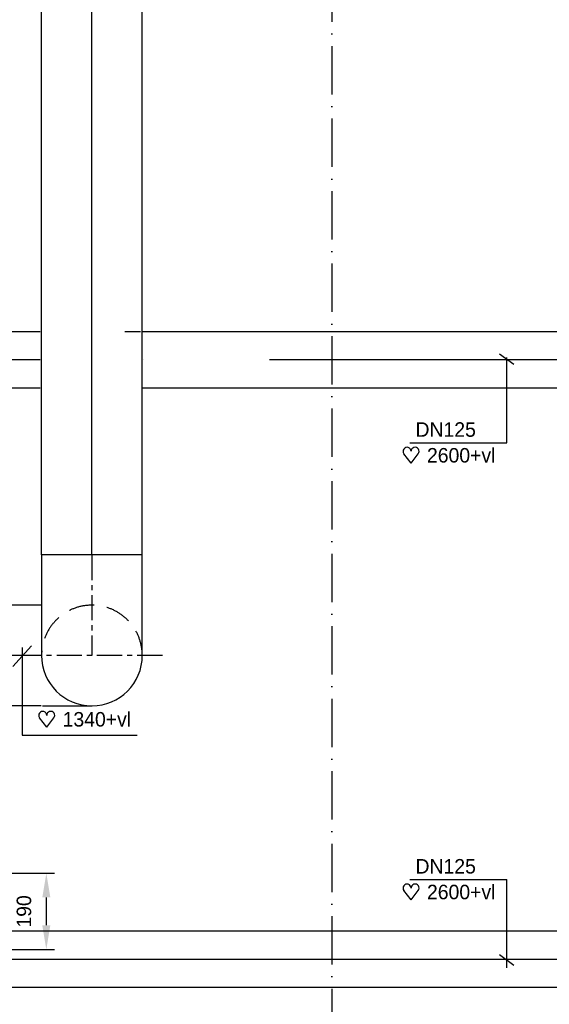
# Model space of a CAD drawing. Extents: x -940 to 22840, y -452 to 16368.
# Tile 37 of 50: x 10439 to 11753, y 8095 to 10540. Entities that reach past the tile are written whole.
import ezdxf

# ---------------------------------------------------------------- set-up
doc = ezdxf.new("R2010")
doc.units = 0
doc.header["$LTSCALE"] = 20
for name, pattern in [('2322101', [45, 40, -5]), ('2322107', [2000, 1000, 1000]), ('CENTER2', [11.25, 7.5, -1.25, 1.25, -1.25]), ('CENTER4', [5, 3.125, -0.625, 0.625, -0.625]), ('DASHDOT', [9, 6, -1.5, 0, -1.5]), ('HIDDEN2', [4.7625, 3.175, -1.5875]), ('HIDDENINV', [3.75, 0, -1.25, 2.5]), ('LURETOUR', [6, 4, -2])]:
    doc.linetypes.add(name, pattern=pattern)
doc.layers.get('0').update_dxf_attribs({"linetype": 'CONTINUOUS'})
doc.layers.get('DEFPOINTS').update_dxf_attribs({"linetype": 'CONTINUOUS'})
for name, color, linetype in [('AL$7----_STRAMIEN', 1, 'DASHDOT'), ('WL561---', 4, 'CONTINUOUS'), ('WL561---_AANVOER', 4, 'CONTINUOUS'), ('WL561---_HARTLIJN', 1, 'CONTINUOUS'), ('WL561---_RETOUR', 4, 'CONTINUOUS'), ('WL562---', 4, 'CONTINUOUS'), ('WL5627--', 4, 'CONTINUOUS'), ('WL570---', 3, 'CONTINUOUS'), ('WL570---_HARTLIJN', 7, 'CONTINUOUS'), ('WL570---_RETOUR', 3, 'CONTINUOUS')]:
    doc.layers.add(name, color=color, linetype=linetype)
doc.styles.add('BURO-018', font='BUROFONT.shx', dxfattribs={"height": 36})
doc.dimstyles.new('CEES', dxfattribs={"dimscale": 100, "dimtxt": 3, "dimasz": 3, "dimexe": 1, "dimexo": 1, "dimgap": 1.5, "dimtad": 0, "dimdec": 0, "dimzin": 0, "dimtxsty": 'BURO-018', "dimcen": -3, "dimdle": 1.25, "dimclrd": 1, "dimclre": 1, "dimclrt": 1, "dimazin": 3, "dimtfac": 0.75, "dimtdec": 0, "dimtofl": 0, "dimtmove": 0, "dimatfit": 3, "dimtvp": 1.5, "dimtolj": 1, "dimtzin": 0})

# ---------------------------------------------------------------- blocks, each defined once
blk = doc.blocks.new('LU-1D-K-FA')
at = {"color": 0, "linetype": 'CONTINUOUS'}
for p, q in [((-0.5, 125), (0.5, 125)), ((-0.5, -125), (0.5, -125))]:
    blk.add_line(p, q, dxfattribs=at)
at = {"layer": 'WL570---_HARTLIJN', "linetype": 'CENTER2'}
blk.add_line((-0.5, 0), (0.5, 0), dxfattribs=at)
blk = doc.blocks.new('TR-L-8B')
at = {"color": 0, "linetype": 'CONTINUOUS'}
for p, q in [((-0.5, 69.85), (0.5, 69.85)), ((-0.5, -69.85), (0.5, -69.85))]:
    blk.add_line(p, q, dxfattribs=at)
at = {"layer": 'WL561---_HARTLIJN', "linetype": 'CENTER2'}
blk.add_line((-0.5, 0), (0.5, 0), dxfattribs=at)
blk = doc.blocks.new('TR-L-8B$004')
at = {"color": 0, "linetype": 'CONTINUOUS'}
for p, q in [((-0.5, 69.85), (0.2043, 69.85)), ((0.32259, 69.85), (0.46802, 69.85)), ((-0.5, -69.85), (0.2043, -69.85)), ((0.27086, -69.85), (0.27894, -69.85)), ((0.32259, -69.85), (0.46802, -69.85))]:
    blk.add_line(p, q, dxfattribs=at)
at = {"color": 1, "linetype": 'HIDDENINV'}
for p, q in [((0.2043, 69.85), (0.26907, 69.85)), ((0.26907, 69.85), (0.26908, 69.85)), ((0.26908, 69.85), (0.32259, 69.85)), ((0.2043, -69.85), (0.27086, -69.85)), ((0.27894, -69.85), (0.32259, -69.85))]:
    blk.add_line(p, q, dxfattribs=at)
at = {"layer": 'WL561---_HARTLIJN', "color": 1, "linetype": 'HIDDENINV'}
for p, q in [((0.2043, 0), (0.26907, 0)), ((0.26907, 0), (0.26997, 0)), ((0.26997, 0), (0.32259, 0))]:
    blk.add_line(p, q, dxfattribs=at)
at = {"layer": 'WL561---_HARTLIJN', "linetype": 'CENTER2'}
for p, q in [((0.32259, 0), (0.46802, 0)), ((-0.5, 0), (0.2043, 0))]:
    blk.add_line(p, q, dxfattribs=at)
blk = doc.blocks.new('*D62')
at = {"layer": 'DEFPOINTS', "color": 0}
for p in [(10103.1, 8420.1), (10380.8, 8231), (10504.7, 8231)]:
    blk.add_point(p, dxfattribs=at)
at = {"layer": 'WL570---', "color": 1}
for p, q in [((10123.1, 8420.1), (10524.7, 8420.1)), ((10504.7, 8360.1), (10504.7, 8291)), ((10400.8, 8231), (10524.7, 8231))]:
    blk.add_line(p, q, dxfattribs=at)
for points in [[(10494.7, 8360.1), (10514.7, 8360.1), (10504.7, 8420.1)], [(10494.7, 8291), (10514.7, 8291), (10504.7, 8231)]]:
    blk.add_solid(points, dxfattribs=at)
at = {"layer": 'WL570---', "color": 1, "insert": (10449.3, 8325.5), "char_height": 36, "attachment_point": 5, "rotation": 90, "style": 'BURO-018'}
blk.add_mtext('\\A1;190', dxfattribs=at)
blk = doc.blocks.new('LU-1D-BHSI--1-FA5AFA0')
at = {"color": 0, "linetype": 'CONTINUOUS'}
for p, q in [((0, 125), (-250, 125)), ((-250, 125), (-250, -125)), ((-250, -125), (0, -125))]:
    blk.add_line(p, q, dxfattribs=at)
at = {"color": 7, "linetype": 'HIDDEN2'}
blk.add_ellipse((0, 0), major_axis=(0, 125), ratio=1, start_param=0, end_param=3.141593, dxfattribs=at)
at = {"color": 0, "linetype": 'CONTINUOUS'}
blk.add_ellipse((0, 0), major_axis=(0, 125), ratio=1, start_param=3.141593, end_param=6.283185, dxfattribs=at)
at = {"layer": 'WL570---_HARTLIJN', "linetype": 'CENTER4'}
for p, q in [((0, 175), (0, -175)), ((-250, 0), (0, 0))]:
    blk.add_line(p, q, dxfattribs=at)
blk = doc.blocks.new('HART')
at = {"color": 1}
for q in [(-39.7, 52.4), (39.7, 52.4)]:
    blk.add_line((0, 0), q, dxfattribs=at)
for centre, start, end in [((-22.1, 65.7), 0, 217.1867), ((22.1, 65.7), 322.8133, 180)]:
    blk.add_arc(centre, 22.1, start, end, dxfattribs=at)

msp = doc.modelspace()

# ---------------------------------------------------------------- linework, layer by layer
at = {"layer": 'AL$7----_STRAMIEN', "color": 1}
msp.add_line((11213.8, 15157.3), (11213.8, 6314.7), dxfattribs=at)
at = {"layer": 'WL561---'}
for p, q in [((11058.4, 9765), (10743.5, 9765)), ((11058.4, 9625.3), (10742.4, 9625.3))]:
    msp.add_line(p, q, dxfattribs=at)
at = {"layer": 'WL561---', "color": 1}
for p, q in [((11647.6, 9489.1), (11647.6, 9701.1)), ((11407, 9489.1), (11647.6, 9489.1)), ((11407, 8404.4), (11647.6, 8404.4)), ((11647.6, 8185), (11647.6, 8404.4))]:
    msp.add_line(p, q, dxfattribs=at)
at = {"layer": 'WL561---_RETOUR', "color": 1}
for p, q in [((11629.8, 9710.6), (11665.1, 9684.7)), ((11629.8, 8218.2), (11665.1, 8192.3))]:
    msp.add_line(p, q, dxfattribs=at)
at = {"layer": 'WL5627--', "color": 1}
for p, q in [((10421.6, 8934), (10468.2, 8985.3)), ((10444.9, 8980.6), (10444.9, 8763.6)), ((10444.9, 8763.6), (10730.3, 8763.6))]:
    msp.add_line(p, q, dxfattribs=at)
at = {"layer": 'WL570---'}
msp.add_line((10495, 8836.4), (10618.5, 8836.4), dxfattribs=at)

# ---------------------------------------------------------------- block references
at = {"layer": 'WL561---_AANVOER', "linetype": '2322107', "xscale": 4809.393806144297, "rotation": 180}
msp.add_blockref('TR-L-8B$004', (12041, 9695.2), dxfattribs=at)
at = {"layer": 'WL561---_AANVOER', "xscale": 0.4500000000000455, "yscale": 0.4500000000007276, "zscale": 0.45}
for p in [(11410.2, 9438.7), (10505.8, 8782.9), (11410.2, 8354)]:
    msp.add_blockref('HART', p, dxfattribs=at)
at = {"layer": 'WL562---', "linetype": '2322101', "xscale": 3019.721979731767, "rotation": 180}
msp.add_blockref('TR-L-8B', (11463.6, 8206.2), dxfattribs=at)
at = {"layer": 'WL570---_RETOUR', "linetype": 'LURETOUR'}
for p, xscale, rotation in [((10617.9, 10218.6), 2014.38302412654, 90), ((10427.1, 8961.4), 129.5468288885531, 180)]:
    msp.add_blockref('LU-1D-K-FA', p, dxfattribs=dict(at, xscale=xscale, rotation=rotation))
at = {"layer": 'WL570---_RETOUR', "linetype": 'LURETOUR', "rotation": 270}
msp.add_blockref('LU-1D-BHSI--1-FA5AFA0', (10617.9, 8961.1), dxfattribs=at)

# ---------------------------------------------------------------- texts
at = {"layer": 'WL561---', "color": 1, "style": 'BURO-018'}
for p in [(11421.1, 9504.4), (11421.1, 8419.6)]:
    msp.add_text('DN125', height=36, dxfattribs=at).set_placement(p)
at = {"layer": 'WL561---_AANVOER', "color": 1, "style": 'BURO-018'}
for s, p in [('2600+vl', (11449.6, 9440.4)), ('1340+vl', (10545.2, 8784.7)), ('2600+vl', (11449.6, 8355.7))]:
    msp.add_text(s, height=36, dxfattribs=at).set_placement(p)

# ---------------------------------------------------------------- dimensions: what is measured, and where the dimension line sits
at = {"layer": 'WL570---'}
dim = msp.add_linear_dim(base=(10504.7, 8231), p1=(10103.1, 8420.1), p2=(10380.8, 8231), angle=90, text='190', dimstyle='CEES', override={"dimscale": 20}, dxfattribs=at)
dim.commit()
dim.dimension.update_dxf_attribs({"geometry": '*D62', "text_midpoint": (10449.3, 8325.5)})

doc.saveas('drawing.dxf')
